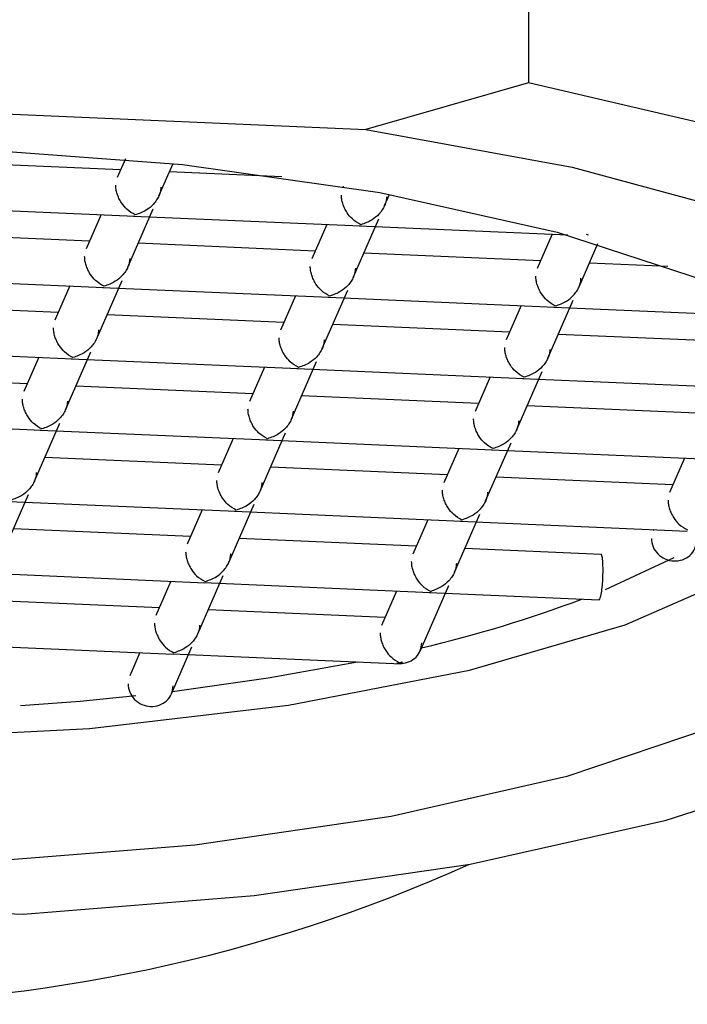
# Model space of a CAD drawing. Header units: millimetres. Extents: x 4120.585 to 4120.795, y 2000.74 to 2000.845.
# Tile 3 of 4: x 4120.74179 to 4120.74765, y 2000.77826 to 2000.78691. Entities that reach past the tile are written whole.
import ezdxf

# ---------------------------------------------------------------- set-up
doc = ezdxf.new("R2010")
doc.units = ezdxf.units.MM
doc.layers.add('SANINDUSA', color=3, linetype='Continuous')

msp = doc.modelspace()

# ---------------------------------------------------------------- linework, layer by layer
at = {"layer": 'SANINDUSA'}
for p, q in [((4120.746253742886, 2000.788724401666), (4120.746253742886, 2000.786352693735)), ((4120.746253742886, 2000.786352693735), (4120.744825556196, 2000.785940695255)), ((4120.738180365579, 2000.786230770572), (4120.744825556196, 2000.785940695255)), ((4120.742672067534, 2000.785587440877), (4120.741119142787, 2000.785655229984)), ((4120.742713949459, 2000.785683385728), (4120.742642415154, 2000.785519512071)), ((4120.743009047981, 2000.785359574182), (4120.743132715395, 2000.785642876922)), ((4120.744088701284, 2000.78552560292), (4120.743100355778, 2000.785568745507)), ((4120.744627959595, 2000.785442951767), (4120.744623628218, 2000.785433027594)), ((4120.74499026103, 2000.785273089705), (4120.74503350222, 2000.7853721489)), ((4120.740804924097, 2000.78526856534), (4120.742797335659, 2000.78518159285)), ((4120.742735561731, 2000.784733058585), (4120.742958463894, 2000.78524369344)), ((4120.742500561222, 2000.785194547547), (4120.742368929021, 2000.784892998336)), ((4120.742786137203, 2000.785182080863), (4120.744778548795, 2000.785095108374)), ((4120.744716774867, 2000.784646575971), (4120.74493967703, 2000.785157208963)), ((4120.744481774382, 2000.785108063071), (4120.744350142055, 2000.784806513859)), ((4120.744767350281, 2000.785095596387), (4120.746598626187, 2000.785015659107)), ((4120.7423985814, 2000.784960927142), (4120.740845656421, 2000.785028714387)), ((4120.746462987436, 2000.785021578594), (4120.746331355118, 2000.784720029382)), ((4120.746780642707, 2000.785012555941), (4120.746762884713, 2000.785018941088)), ((4120.744379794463, 2000.784874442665), (4120.742826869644, 2000.784942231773)), ((4120.74669795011, 2000.78456000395), (4120.746863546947, 2000.784939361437)), ((4120.746361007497, 2000.784787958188), (4120.744808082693, 2000.784855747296)), ((4120.747477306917, 2000.784739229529), (4120.746789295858, 2000.784769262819)), ((4120.74053143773, 2000.784642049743), (4120.742523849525, 2000.784555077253)), ((4120.742462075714, 2000.784106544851), (4120.742684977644, 2000.784617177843)), ((4120.742227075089, 2000.78456803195), (4120.742095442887, 2000.784266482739)), ((4120.74251265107, 2000.784555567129), (4120.744505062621, 2000.784468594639)), ((4120.744443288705, 2000.784020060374), (4120.74466619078, 2000.784530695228)), ((4120.744208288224, 2000.784481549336), (4120.744076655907, 2000.784180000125)), ((4120.744493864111, 2000.784469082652), (4120.746486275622, 2000.784382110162)), ((4120.746424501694, 2000.783933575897), (4120.746647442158, 2000.784444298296)), ((4120.742125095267, 2000.784334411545), (4120.740572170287, 2000.784402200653)), ((4120.746189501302, 2000.784395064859), (4120.746057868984, 2000.784093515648)), ((4120.746475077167, 2000.784382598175), (4120.747969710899, 2000.784317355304)), ((4120.744106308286, 2000.784247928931), (4120.742553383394, 2000.784315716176)), ((4120.746087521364, 2000.784161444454), (4120.744534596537, 2000.784229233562)), ((4120.748068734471, 2000.784074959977), (4120.746515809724, 2000.784142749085)), ((4120.740257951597, 2000.784015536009), (4120.742250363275, 2000.783928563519)), ((4120.741953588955, 2000.783941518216), (4120.741821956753, 2000.783639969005)), ((4120.742188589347, 2000.783480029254), (4120.742411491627, 2000.783990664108)), ((4120.74223916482, 2000.783929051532), (4120.744231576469, 2000.783842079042)), ((4120.743934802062, 2000.783855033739), (4120.743803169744, 2000.783553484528)), ((4120.744169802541, 2000.783393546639), (4120.744392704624, 2000.783904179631)), ((4120.744220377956, 2000.783842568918), (4120.746212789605, 2000.783755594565)), ((4120.741851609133, 2000.783707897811), (4120.740298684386, 2000.783775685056)), ((4120.745916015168, 2000.783768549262), (4120.745784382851, 2000.783467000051)), ((4120.746151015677, 2000.783307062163), (4120.746373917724, 2000.783817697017)), ((4120.746201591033, 2000.783756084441), (4120.748194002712, 2000.783669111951)), ((4120.743832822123, 2000.783621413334), (4120.742279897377, 2000.783689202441)), ((4120.74581403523, 2000.783534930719), (4120.744261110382, 2000.783602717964)), ((4120.747795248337, 2000.783448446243), (4120.746242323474, 2000.783516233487)), ((4120.739984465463, 2000.783389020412), (4120.741976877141, 2000.783302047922)), ((4120.741915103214, 2000.782853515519), (4120.74213800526, 2000.783364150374)), ((4120.741965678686, 2000.783302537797), (4120.743958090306, 2000.783215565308)), ((4120.743661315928, 2000.783228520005), (4120.743529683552, 2000.782926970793)), ((4120.743896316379, 2000.782767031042), (4120.744119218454, 2000.783277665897)), ((4120.743946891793, 2000.783216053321), (4120.745939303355, 2000.783129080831)), ((4120.745642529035, 2000.783142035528), (4120.745510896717, 2000.782840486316)), ((4120.745877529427, 2000.782680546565), (4120.74610043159, 2000.78319118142)), ((4120.7459281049, 2000.783129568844), (4120.747920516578, 2000.783042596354)), ((4120.74355933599, 2000.782994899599), (4120.74200641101, 2000.783062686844)), ((4120.747623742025, 2000.783055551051), (4120.747492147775, 2000.782754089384)), ((4120.745540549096, 2000.782908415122), (4120.743987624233, 2000.78297620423)), ((4120.747521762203, 2000.782821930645), (4120.74596883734, 2000.782889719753)), ((4120.74164161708, 2000.782226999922), (4120.741864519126, 2000.782737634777)), ((4120.741692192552, 2000.7826760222), (4120.743684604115, 2000.78258904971)), ((4120.743622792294, 2000.782140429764), (4120.743845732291, 2000.7826511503)), ((4120.743387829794, 2000.782602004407), (4120.74325619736, 2000.782300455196)), ((4120.743673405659, 2000.782589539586), (4120.745665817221, 2000.782502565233)), ((4120.745604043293, 2000.782054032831), (4120.745826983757, 2000.78256475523)), ((4120.745369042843, 2000.782515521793), (4120.745237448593, 2000.782214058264)), ((4120.745654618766, 2000.782503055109), (4120.747647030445, 2000.782416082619)), ((4120.743285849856, 2000.782368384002), (4120.741732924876, 2000.78243617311)), ((4120.747350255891, 2000.782429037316), (4120.74734711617, 2000.782421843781)), ((4120.745267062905, 2000.782281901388), (4120.743714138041, 2000.782349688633)), ((4120.746893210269, 2000.782210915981), (4120.745695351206, 2000.782263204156)), ((4120.747530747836, 2000.782180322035), (4120.746926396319, 2000.781898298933)), ((4120.741418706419, 2000.782049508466), (4120.743411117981, 2000.781962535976)), ((4120.743349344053, 2000.781514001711), (4120.743572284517, 2000.78202472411)), ((4120.743114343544, 2000.781975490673), (4120.742982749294, 2000.781674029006)), ((4120.743399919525, 2000.781963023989), (4120.745392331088, 2000.781876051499)), ((4120.745301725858, 2000.7813614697), (4120.745553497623, 2000.781938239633)), ((4120.745095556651, 2000.781889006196), (4120.744963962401, 2000.781587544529)), ((4120.745381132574, 2000.781876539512), (4120.746875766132, 2000.78181129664)), ((4120.743012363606, 2000.781741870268), (4120.741459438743, 2000.781809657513)), ((4120.744993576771, 2000.781655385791), (4120.74344065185, 2000.781723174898)), ((4120.741145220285, 2000.781422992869), (4120.743137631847, 2000.781336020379)), ((4120.742840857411, 2000.781348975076), (4120.742751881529, 2000.781145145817)), ((4120.743118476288, 2000.780985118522), (4120.743298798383, 2000.781398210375)), ((4120.743126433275, 2000.781336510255), (4120.745138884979, 2000.781248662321)), ((4120.745098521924, 2000.781255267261), (4120.745121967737, 2000.781259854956)), ((4120.745139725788, 2000.781253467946), (4120.745098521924, 2000.781255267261)), ((4120.745121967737, 2000.781259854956), (4120.74514541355, 2000.781266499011)), ((4120.745139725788, 2000.781253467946), (4120.745121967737, 2000.781259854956)), ((4120.74514541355, 2000.781266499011), (4120.745139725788, 2000.781253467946)), ((4120.741817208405, 2000.779049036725), (4120.735172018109, 2000.779339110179))]:
    msp.add_line(p, q, dxfattribs=at)
at = {"layer": 'SANINDUSA', "flags": 128}
for points in [[(4120.751312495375, 2000.781849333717), (4120.751692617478, 2000.782262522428), (4120.751984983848, 2000.782932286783), (4120.751896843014, 2000.783607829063), (4120.7514309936, 2000.784267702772), (4120.75060222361, 2000.78489095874), (4120.749436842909, 2000.78545781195), (4120.747971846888, 2000.785950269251), (4120.746253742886, 2000.786352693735)], [(4120.744825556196, 2000.785940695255), (4120.746636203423, 2000.785609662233), (4120.748227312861, 2000.78518040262), (4120.749546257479, 2000.784667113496), (4120.750549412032, 2000.784086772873), (4120.751203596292, 2000.783458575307), (4120.75148717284, 2000.782803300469), (4120.751390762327, 2000.782142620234), (4120.750917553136, 2000.781498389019), (4120.750083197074, 2000.780891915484), (4120.748915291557, 2000.780343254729), (4120.747452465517, 2000.779870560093), (4120.745743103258, 2000.779489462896), (4120.743843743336, 2000.779212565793), (4120.741817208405, 2000.779049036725)], [(4120.741366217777, 2000.785772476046), (4120.743216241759, 2000.78563403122), (4120.744949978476, 2000.785387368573), (4120.746504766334, 2000.785041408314), (4120.747824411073, 2000.78460864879), (4120.748861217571, 2000.78410473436), (4120.749577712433, 2000.783547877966), (4120.74994799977, 2000.78295820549), (4120.749958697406, 2000.782357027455), (4120.749609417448, 2000.781766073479), (4120.748912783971, 2000.781206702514), (4120.74789397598, 2000.780699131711), (4120.746589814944, 2000.780261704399), (4120.745047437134, 2000.77991023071), (4120.743322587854, 2000.779657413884), (4120.741477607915, 2000.779512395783), (4120.73957917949, 2000.77948041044), (4120.737695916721, 2000.779562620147), (4120.735895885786, 2000.779756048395), (4120.734244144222, 2000.78005370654)], [(4120.738699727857, 2000.780612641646), (4120.740560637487, 2000.780589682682), (4120.742399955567, 2000.780681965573), (4120.744146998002, 2000.780885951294), (4120.745734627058, 2000.781193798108), (4120.747101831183, 2000.781593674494), (4120.748196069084, 2000.782070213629), (4120.748975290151, 2000.782605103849), (4120.749409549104, 2000.783177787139), (4120.749498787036, 2000.783588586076)], [(4120.744752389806, 2000.781265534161), (4120.743968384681, 2000.781122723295), (4120.743126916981, 2000.781004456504)], [(4120.742805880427, 2000.780967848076), (4120.742317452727, 2000.780920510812), (4120.741794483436, 2000.780880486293)]]:
    msp.add_lwpolyline(points, dxfattribs=at)
at = {"layer": 'SANINDUSA'}
for centre, radius, start, end in [((4120.742642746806, 2000.792731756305), 0.01165148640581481, 283.2561965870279, 290.4977962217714), ((4120.739998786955, 2000.792260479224), 0.01399999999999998, 245.838950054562, 294.161049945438)]:
    msp.add_arc(centre, radius, start, end, dxfattribs=at)
for points, knots in [([(4120.7428004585, 2000.785191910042), (4120.742775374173, 2000.785206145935), (4120.742733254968, 2000.785230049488), (4120.742684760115, 2000.785286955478), (4120.742657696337, 2000.785335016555), (4120.74264181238, 2000.785375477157), (4120.742631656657, 2000.785415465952), (4120.742630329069, 2000.78544071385), (4120.742629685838, 2000.785452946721)], [0, 0, 0, 0, 0.3296817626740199, 0.5535701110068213, 0.680165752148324, 0.7951087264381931, 0.9007280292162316, 1, 1, 1, 1]), ([(4120.743025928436, 2000.785435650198), (4120.743025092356, 2000.785423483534), (4120.743023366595, 2000.785398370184), (4120.743010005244, 2000.785359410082), (4120.74298899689, 2000.785320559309), (4120.742953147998, 2000.785275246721), (4120.742889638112, 2000.785223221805), (4120.74283374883, 2000.785203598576), (4120.7428004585, 2000.785191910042)], [0, 0, 0, 0, 0.09925210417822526, 0.2048674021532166, 0.3198246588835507, 0.4464310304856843, 0.6702678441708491, 1, 1, 1, 1]), ([(4120.744781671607, 2000.785105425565), (4120.744756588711, 2000.785119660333), (4120.744714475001, 2000.785143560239), (4120.74466597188, 2000.785200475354), (4120.744638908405, 2000.785248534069), (4120.744623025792, 2000.785288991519), (4120.744612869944, 2000.785328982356), (4120.744611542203, 2000.785354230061), (4120.74461089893, 2000.785366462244)], [0, 0, 0, 0, 0.3297070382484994, 0.5535718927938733, 0.6801619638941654, 0.7951111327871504, 0.9007340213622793, 1, 1, 1, 1]), ([(4120.745007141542, 2000.785349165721), (4120.745006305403, 2000.785336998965), (4120.745004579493, 2000.785311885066), (4120.744991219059, 2000.785272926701), (4120.744970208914, 2000.785234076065), (4120.744934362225, 2000.785188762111), (4120.744870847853, 2000.785136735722), (4120.744814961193, 2000.785117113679), (4120.744781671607, 2000.785105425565)], [0, 0, 0, 0, 0.09924986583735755, 0.2048656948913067, 0.3198159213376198, 0.4464233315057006, 0.6702551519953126, 1, 1, 1, 1]), ([(4120.742526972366, 2000.784565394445), (4120.742501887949, 2000.784579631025), (4120.742459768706, 2000.784603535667), (4120.742411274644, 2000.78466044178), (4120.742384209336, 2000.784708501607), (4120.742368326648, 2000.784748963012), (4120.742358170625, 2000.784788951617), (4120.742356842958, 2000.784814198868), (4120.742356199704, 2000.784826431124)], [0, 0, 0, 0, 0.3296846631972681, 0.5535735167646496, 0.680165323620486, 0.79511302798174, 0.9007325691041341, 1, 1, 1, 1]), ([(4120.742752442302, 2000.784809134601), (4120.742751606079, 2000.784796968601), (4120.742749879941, 2000.784771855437), (4120.742736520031, 2000.784732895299), (4120.74271551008, 2000.78469404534), (4120.742679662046, 2000.78464873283), (4120.742616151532, 2000.784596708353), (4120.742560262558, 2000.78457708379), (4120.742526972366, 2000.784565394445)], [0, 0, 0, 0, 0.09924765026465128, 0.2048678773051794, 0.319821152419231, 0.4464278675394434, 0.6702655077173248, 1, 1, 1, 1]), ([(4120.744508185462, 2000.784478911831), (4120.744483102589, 2000.784493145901), (4120.744440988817, 2000.784517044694), (4120.744392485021, 2000.784573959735), (4120.744365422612, 2000.784622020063), (4120.744349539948, 2000.784662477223), (4120.744339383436, 2000.784702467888), (4120.744338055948, 2000.784727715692), (4120.744337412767, 2000.78473994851)], [0, 0, 0, 0, 0.3297044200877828, 0.5535688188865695, 0.6801626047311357, 0.7951115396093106, 0.900729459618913, 1, 1, 1, 1]), ([(4120.74473365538, 2000.784722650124), (4120.744732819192, 2000.784710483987), (4120.744731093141, 2000.784685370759), (4120.744717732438, 2000.784646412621), (4120.744696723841, 2000.784607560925), (4120.744660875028, 2000.78456224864), (4120.744597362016, 2000.784510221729), (4120.744541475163, 2000.784490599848), (4120.744508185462, 2000.784478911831)], [0, 0, 0, 0, 0.0992455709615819, 0.2048617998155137, 0.3198168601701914, 0.4464210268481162, 0.6702537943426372, 1, 1, 1, 1]), ([(4120.74648939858, 2000.784392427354), (4120.746464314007, 2000.784406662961), (4120.746422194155, 2000.784430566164), (4120.74637370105, 2000.784487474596), (4120.746346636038, 2000.784535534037), (4120.746330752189, 2000.784575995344), (4120.746320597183, 2000.784615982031), (4120.746319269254, 2000.784641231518), (4120.746318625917, 2000.784653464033)], [0, 0, 0, 0, 0.3296849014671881, 0.553578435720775, 0.6801710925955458, 0.795115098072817, 0.9007402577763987, 1, 1, 1, 1]), ([(4120.74648939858, 2000.784392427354), (4120.746523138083, 2000.78440392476), (4120.746579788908, 2000.784423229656), (4120.746641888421, 2000.784475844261), (4120.746678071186, 2000.784521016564), (4120.746699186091, 2000.784559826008), (4120.746712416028, 2000.784598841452), (4120.746714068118, 2000.784623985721), (4120.746714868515, 2000.78463616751)], [0, 0, 0, 0, 0.3296866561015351, 0.553565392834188, 0.6801744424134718, 0.7951275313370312, 0.9007442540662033, 1, 1, 1, 1]), ([(4120.742253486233, 2000.78393888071), (4120.74222840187, 2000.783953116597), (4120.742186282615, 2000.783977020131), (4120.742137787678, 2000.784033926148), (4120.742110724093, 2000.784081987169), (4120.742094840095, 2000.784122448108), (4120.742084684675, 2000.784162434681), (4120.742083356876, 2000.784187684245), (4120.74208271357, 2000.78419991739)], [0, 0, 0, 0, 0.3296846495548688, 0.5535748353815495, 0.6801713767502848, 0.7951152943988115, 0.900735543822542, 1, 1, 1, 1]), ([(4120.742478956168, 2000.784182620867), (4120.74247812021, 2000.784170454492), (4120.742476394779, 2000.784145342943), (4120.742463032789, 2000.784106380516), (4120.742442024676, 2000.784067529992), (4120.74240617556, 2000.784022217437), (4120.742342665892, 2000.783970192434), (4120.742286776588, 2000.783950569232), (4120.742253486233, 2000.78393888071)], [0, 0, 0, 0, 0.09926050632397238, 0.2048749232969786, 0.3198309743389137, 0.4464363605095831, 0.6702708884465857, 1, 1, 1, 1]), ([(4120.744234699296, 2000.783852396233), (4120.744209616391, 2000.783866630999), (4120.744167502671, 2000.783890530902), (4120.744118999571, 2000.783947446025), (4120.744091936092, 2000.783995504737), (4120.744076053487, 2000.78403596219), (4120.74406589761, 2000.784075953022), (4120.744064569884, 2000.784101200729), (4120.744063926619, 2000.784113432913)], [0, 0, 0, 0, 0.3297070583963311, 0.5535718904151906, 0.6801619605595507, 0.7951111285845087, 0.900734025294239, 0.9999999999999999, 0.9999999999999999, 0.9999999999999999, 0.9999999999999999]), ([(4120.744460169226, 2000.78409613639), (4120.744459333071, 2000.784083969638), (4120.74445760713, 2000.784058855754), (4120.744444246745, 2000.784019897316), (4120.744423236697, 2000.783981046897), (4120.744387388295, 2000.783935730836), (4120.744323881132, 2000.78388371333), (4120.744267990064, 2000.783864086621), (4120.744234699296, 2000.783852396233)], [0, 0, 0, 0, 0.09925059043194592, 0.204867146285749, 0.3198182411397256, 0.4464265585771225, 0.6702713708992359, 1, 1, 1, 1]), ([(4120.746215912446, 2000.783765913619), (4120.746190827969, 2000.783780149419), (4120.74614870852, 2000.783804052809), (4120.746100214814, 2000.783860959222), (4120.74607314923, 2000.78390901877), (4120.746057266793, 2000.783949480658), (4120.746047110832, 2000.783989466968), (4120.746045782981, 2000.784014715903), (4120.746045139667, 2000.784026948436)], [0, 0, 0, 0, 0.3296860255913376, 0.5535771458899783, 0.6801703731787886, 0.7951191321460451, 0.9007398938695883, 1, 1, 1, 1]), ([(4120.746441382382, 2000.784009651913), (4120.74644054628, 2000.783997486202), (4120.746438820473, 2000.78397237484), (4120.746425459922, 2000.783933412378), (4120.746404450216, 2000.783894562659), (4120.746368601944, 2000.783849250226), (4120.74630509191, 2000.783797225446), (4120.746249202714, 2000.783777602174), (4120.746215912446, 2000.783765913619)], [0, 0, 0, 0, 0.0992562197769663, 0.2048757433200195, 0.3198280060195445, 0.4464339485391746, 0.6702696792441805, 1, 1, 1, 1]), ([(4120.741980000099, 2000.783312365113), (4120.741954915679, 2000.783326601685), (4120.741912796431, 2000.783350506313), (4120.741864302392, 2000.783407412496), (4120.741837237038, 2000.783455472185), (4120.741821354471, 2000.783495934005), (4120.741811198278, 2000.783535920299), (4120.741809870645, 2000.783561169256), (4120.741809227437, 2000.783573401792)], [0, 0, 0, 0, 0.3296873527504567, 0.5535780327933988, 0.680170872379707, 0.7951195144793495, 0.9007401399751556, 1, 1, 1, 1]), ([(4120.742205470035, 2000.78355610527), (4120.742204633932, 2000.783543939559), (4120.742202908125, 2000.783518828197), (4120.742189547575, 2000.783479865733), (4120.742168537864, 2000.783441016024), (4120.742132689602, 2000.783395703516), (4120.742069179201, 2000.783343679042), (4120.742013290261, 2000.783324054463), (4120.741980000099, 2000.783312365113)], [0, 0, 0, 0, 0.0992560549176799, 0.2048754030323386, 0.3198274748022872, 0.4464332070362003, 0.6702687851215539, 1, 1, 1, 1]), ([(4120.743961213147, 2000.783225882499), (4120.743936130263, 2000.783240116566), (4120.743894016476, 2000.783264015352), (4120.743845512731, 2000.783320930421), (4120.743818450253, 2000.783368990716), (4120.743802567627, 2000.783409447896), (4120.743792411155, 2000.783449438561), (4120.743791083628, 2000.783474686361), (4120.743790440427, 2000.783486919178)], [0, 0, 0, 0, 0.3297044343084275, 0.5535688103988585, 0.6801626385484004, 0.7951115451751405, 0.9007294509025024, 1, 1, 1, 1]), ([(4120.744186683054, 2000.783469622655), (4120.744185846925, 2000.783457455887), (4120.744184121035, 2000.783432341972), (4120.744170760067, 2000.783393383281), (4120.744149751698, 2000.783354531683), (4120.744113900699, 2000.783309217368), (4120.74405039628, 2000.783257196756), (4120.743994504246, 2000.783237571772), (4120.743961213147, 2000.783225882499)], [0, 0, 0, 0, 0.0992504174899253, 0.2048667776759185, 0.319821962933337, 0.4464263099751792, 0.6702736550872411, 1, 1, 1, 1]), ([(4120.745942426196, 2000.783139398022), (4120.74591734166, 2000.783153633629), (4120.745875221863, 2000.783177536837), (4120.745826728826, 2000.783234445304), (4120.745799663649, 2000.78328250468), (4120.745783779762, 2000.783322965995), (4120.74577362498, 2000.783362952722), (4120.745772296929, 2000.78338820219), (4120.745771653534, 2000.783400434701)], [0, 0, 0, 0, 0.3296847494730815, 0.5535783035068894, 0.6801711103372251, 0.7951151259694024, 0.90074022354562, 1, 1, 1, 1]), ([(4120.746167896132, 2000.783383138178), (4120.746167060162, 2000.783370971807), (4120.746165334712, 2000.783345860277), (4120.746151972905, 2000.783306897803), (4120.746130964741, 2000.783268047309), (4120.746095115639, 2000.783222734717), (4120.746031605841, 2000.783170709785), (4120.745975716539, 2000.783151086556), (4120.745942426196, 2000.783139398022)], [0, 0, 0, 0, 0.09926049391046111, 0.2048748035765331, 0.3198308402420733, 0.4464362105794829, 0.6702709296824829, 1, 1, 1, 1]), ([(4120.741931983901, 2000.782929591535), (4120.741931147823, 2000.782917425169), (4120.741929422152, 2000.782892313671), (4120.74191606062, 2000.782853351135), (4120.74189505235, 2000.782814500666), (4120.741859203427, 2000.782769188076), (4120.741795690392, 2000.782717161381), (4120.741739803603, 2000.78269753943), (4120.741706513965, 2000.782685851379)], [0, 0, 0, 0, 0.09925857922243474, 0.2048706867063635, 0.3198244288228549, 0.4464272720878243, 0.6702577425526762, 1, 1, 1, 1]), ([(4120.743687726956, 2000.782599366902), (4120.743662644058, 2000.782613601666), (4120.743620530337, 2000.78263750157), (4120.743572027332, 2000.782694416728), (4120.743544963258, 2000.782742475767), (4120.74352908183, 2000.78278293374), (4120.743518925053, 2000.782822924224), (4120.743517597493, 2000.78284817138), (4120.743516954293, 2000.782860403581)], [0, 0, 0, 0, 0.3297070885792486, 0.5535720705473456, 0.6801621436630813, 0.7951158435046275, 0.9007339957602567, 1, 1, 1, 1]), ([(4120.743913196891, 2000.782843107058), (4120.743912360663, 2000.782830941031), (4120.743910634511, 2000.782805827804), (4120.743897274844, 2000.782766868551), (4120.74387626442, 2000.782728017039), (4120.74384041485, 2000.782682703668), (4120.743776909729, 2000.782630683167), (4120.743721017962, 2000.782611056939), (4120.743687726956, 2000.782599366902)], [0, 0, 0, 0, 0.09924656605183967, 0.2048656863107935, 0.3198141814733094, 0.4464196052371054, 0.6702689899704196, 1, 1, 1, 1]), ([(4120.745668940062, 2000.782512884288), (4120.745643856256, 2000.782527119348), (4120.745601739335, 2000.782551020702), (4120.745553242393, 2000.782607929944), (4120.745526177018, 2000.782655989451), (4120.745510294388, 2000.782696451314), (4120.745500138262, 2000.782736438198), (4120.745498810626, 2000.782761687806), (4120.7454981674, 2000.782773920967)], [0, 0, 0, 0, 0.3297026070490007, 0.5535865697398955, 0.6801757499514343, 0.7951209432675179, 0.9007383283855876, 1, 1, 1, 1]), ([(4120.745894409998, 2000.782756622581), (4120.745893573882, 2000.782744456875), (4120.745891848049, 2000.782719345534), (4120.745878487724, 2000.782680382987), (4120.745857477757, 2000.782641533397), (4120.745821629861, 2000.782596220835), (4120.745758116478, 2000.782544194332), (4120.745702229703, 2000.782524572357), (4120.745668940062, 2000.782512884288)], [0, 0, 0, 0, 0.09925420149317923, 0.2048714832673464, 0.3198215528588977, 0.4464247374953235, 0.670256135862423, 1, 1, 1, 1]), ([(4120.747479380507, 2000.78268743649), (4120.747479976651, 2000.782675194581), (4120.747481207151, 2000.78264992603), (4120.747491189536, 2000.782609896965), (4120.747507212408, 2000.782569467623), (4120.747534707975, 2000.782521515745), (4120.747581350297, 2000.782464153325), (4120.747624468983, 2000.782440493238), (4120.747650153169, 2000.782426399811)], [0, 0, 0, 0, 0.0992534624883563, 0.2048692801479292, 0.3198194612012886, 0.4464312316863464, 0.670259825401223, 1, 1, 1, 1]), ([(4120.747332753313, 2000.782351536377), (4120.747335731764, 2000.782326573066), (4120.747341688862, 2000.782276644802), (4120.747387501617, 2000.782211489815), (4120.747452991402, 2000.782166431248), (4120.747530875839, 2000.782148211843), (4120.747608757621, 2000.782159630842), (4120.747674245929, 2000.782198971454), (4120.747720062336, 2000.782260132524), (4120.747726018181, 2000.782309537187), (4120.747728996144, 2000.782334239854)], [0, 0, 0, 0, 0.1249950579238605, 0.2499983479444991, 0.3749971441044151, 0.499997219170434, 0.625000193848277, 0.7500008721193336, 0.8749987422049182, 1, 1, 1, 1]), ([(4120.74324346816, 2000.782233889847), (4120.743244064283, 2000.782221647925), (4120.743245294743, 2000.78219637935), (4120.7432552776, 2000.782156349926), (4120.743271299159, 2000.782115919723), (4120.743298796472, 2000.782067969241), (4120.74334543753, 2000.782010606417), (4120.743388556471, 2000.7819869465), (4120.743414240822, 2000.781972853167)], [0, 0, 0, 0, 0.09925341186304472, 0.2048691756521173, 0.3198237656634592, 0.4464314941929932, 0.6702598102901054, 1, 1, 1, 1]), ([(4120.743414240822, 2000.781972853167), (4120.743447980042, 2000.781984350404), (4120.743504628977, 2000.78200365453), (4120.743566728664, 2000.782056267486), (4120.743602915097, 2000.782101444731), (4120.74362402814, 2000.782140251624), (4120.743637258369, 2000.782179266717), (4120.7436389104, 2000.782204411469), (4120.743639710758, 2000.782216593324)], [0, 0, 0, 0, 0.3297011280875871, 0.5535758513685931, 0.6801739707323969, 0.7951283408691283, 0.900746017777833, 1, 1, 1, 1]), ([(4120.746908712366, 2000.782073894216), (4120.746908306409, 2000.782097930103), (4120.746907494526, 2000.782145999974), (4120.746901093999, 2000.782192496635), (4120.746894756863, 2000.782214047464), (4120.746890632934, 2000.782209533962), (4120.746890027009, 2000.782208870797)], [0, 0, 0, 0, 0.3152521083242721, 0.6304792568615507, 0.945706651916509, 1, 1, 1, 1]), ([(4120.745224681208, 2000.78214740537), (4120.745225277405, 2000.782135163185), (4120.745226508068, 2000.782109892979), (4120.745236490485, 2000.782069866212), (4120.745252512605, 2000.782029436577), (4120.745280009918, 2000.78198148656), (4120.745326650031, 2000.781924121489), (4120.745369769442, 2000.781900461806), (4120.745395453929, 2000.78188636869)], [0, 0, 0, 0, 0.09924613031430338, 0.2048629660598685, 0.3198140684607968, 0.446423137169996, 0.6702566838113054, 1, 1, 1, 1]), ([(4120.745620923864, 2000.782130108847), (4120.745620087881, 2000.782117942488), (4120.745618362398, 2000.782092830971), (4120.745605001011, 2000.782053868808), (4120.745583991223, 2000.782015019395), (4120.745548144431, 2000.781969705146), (4120.745484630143, 2000.781917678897), (4120.745428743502, 2000.781898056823), (4120.745395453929, 2000.78188636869)], [0, 0, 0, 0, 0.09925855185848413, 0.2048708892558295, 0.3198203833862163, 0.4464270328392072, 0.6702573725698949, 1, 1, 1, 1]), ([(4120.746872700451, 2000.781813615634), (4120.746875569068, 2000.781814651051), (4120.746881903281, 2000.781816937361), (4120.746892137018, 2000.781856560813), (4120.7469011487, 2000.781918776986), (4120.746907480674, 2000.781996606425), (4120.746908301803, 2000.782048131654), (4120.746908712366, 2000.782073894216)], [0, 0, 0, 0, 0.1714585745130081, 0.3785987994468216, 0.5857308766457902, 0.792865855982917, 1, 1, 1, 1]), ([(4120.742969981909, 2000.781607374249), (4120.742970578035, 2000.781595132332), (4120.742971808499, 2000.781569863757), (4120.74298179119, 2000.78152983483), (4120.742997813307, 2000.781489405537), (4120.743025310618, 2000.781441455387), (4120.743071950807, 2000.781384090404), (4120.74311507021, 2000.781360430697), (4120.743140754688, 2000.78134633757)], [0, 0, 0, 0, 0.09925352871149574, 0.2048694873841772, 0.31981963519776, 0.4464276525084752, 0.6702594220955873, 1, 1, 1, 1]), ([(4120.743366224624, 2000.781590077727), (4120.743365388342, 2000.781577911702), (4120.74336366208, 2000.781552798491), (4120.743350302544, 2000.781513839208), (4120.743329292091, 2000.781474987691), (4120.743293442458, 2000.781429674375), (4120.743229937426, 2000.781377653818), (4120.743174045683, 2000.781358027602), (4120.743140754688, 2000.78134633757)], [0, 0, 0, 0, 0.09924661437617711, 0.2048657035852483, 0.3198142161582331, 0.4464197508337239, 0.6702690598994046, 1, 1, 1, 1]), ([(4120.744951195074, 2000.781520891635), (4120.744951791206, 2000.781508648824), (4120.744953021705, 2000.781483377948), (4120.744963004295, 2000.781443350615), (4120.744979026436, 2000.781402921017), (4120.74500652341, 2000.781354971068), (4120.745053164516, 2000.781297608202), (4120.745096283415, 2000.781273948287), (4120.745121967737, 2000.781259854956)], [0, 0, 0, 0, 0.09925073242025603, 0.2048674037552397, 0.3198183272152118, 0.4464271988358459, 0.6702572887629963, 1, 1, 1, 1]), ([(4120.745139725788, 2000.781253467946), (4120.745163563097, 2000.781257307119), (4120.745211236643, 2000.781264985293), (4120.745269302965, 2000.781306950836), (4120.745309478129, 2000.78136513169), (4120.745314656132, 2000.78141132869), (4120.745317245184, 2000.781434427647)], [0, 0, 0, 0, 0.2500021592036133, 0.4999930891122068, 0.7499916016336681, 0.9999999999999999, 0.9999999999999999, 0.9999999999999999, 0.9999999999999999]), ([(4120.742737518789, 2000.781074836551), (4120.742740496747, 2000.781049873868), (4120.74274645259, 2000.780999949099), (4120.742792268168, 2000.780934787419), (4120.742857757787, 2000.780889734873), (4120.742935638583, 2000.780871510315), (4120.743013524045, 2000.780882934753), (4120.743079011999, 2000.780922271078), (4120.743124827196, 2000.780983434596), (4120.743130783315, 2000.781032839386), (4120.743133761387, 2000.781057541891)], [0, 0, 0, 0, 0.1250017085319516, 0.2500004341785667, 0.3749989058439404, 0.5000011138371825, 0.6249997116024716, 0.7499988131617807, 0.8749988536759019, 1, 1, 1, 1])]:
    msp.add_open_spline(points, degree=3, knots=knots, dxfattribs=at)

doc.saveas('drawing.dxf')
